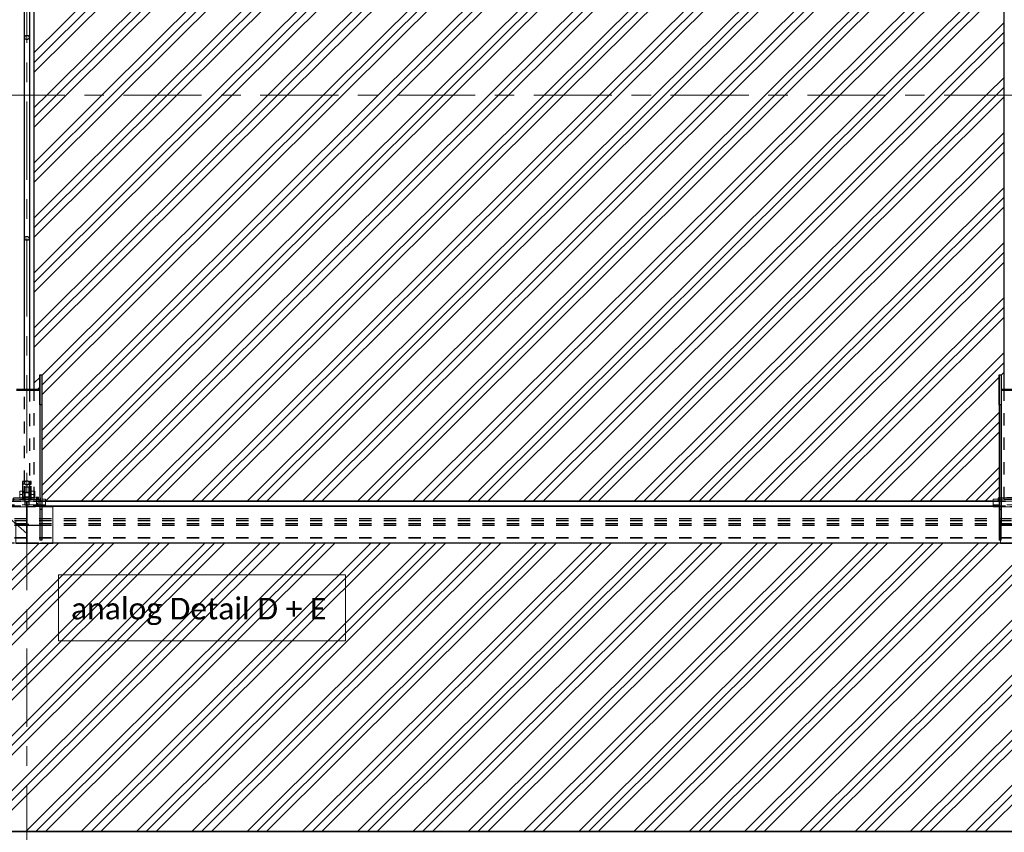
# Model space of a CAD drawing. Header units: metres. Extents: x -25 to 81, y -4 to 26.
# Tile 42 of 53: x 37.91 to 45.91, y 12.77 to 19.38. Entities that reach past the tile are written whole.
import ezdxf

# ---------------------------------------------------------------- set-up
doc = ezdxf.new("R2010")
doc.units = ezdxf.units.M
for name, pattern in [('Rasterlinie', [1.11125, 0.635, -0.15875, 0.15875, -0.15875]), ('Strich', [0.3175, 0.15875, -0.15875]), ('Verdeckt', [0.15, 0.1, -0.05])]:
    doc.linetypes.add(name, pattern=pattern)
for name, color, linetype, lineweight in [('_Verdeckte Linien_', 7, 'Strich', 18), ('A-DETL-THIN', 151, 'Continuous', 18), ('A-FLOR', 192, 'Continuous', 35), ('A-FLOR-PATT', 8, 'Continuous', 50), ('S-BEAM', 12, 'Continuous', 35), ('S-BEAM-HDLN', 1, 'Verdeckt', 25), ('S-COLS-HDLN', 52, 'Verdeckt', 25), ('S-GRID', 1, 'Continuous', 9), ('Text', 250, 'Continuous', 9), ('Tragwerksverbindungen', 7, 'Continuous', 18)]:
    doc.layers.add(name, color=color, linetype=linetype, lineweight=lineweight)
doc.styles.add('Calibri_4', font='calibri.ttf', dxfattribs={"height": 0.175})

# ---------------------------------------------------------------- blocks, each defined once
blk = doc.blocks.new('FP_29-Dach _Draufsicht_')
at = {"layer": 'A-FLOR-PATT', "lineweight": 18}
for p, q in [((26.6235, 19.0311), (29.6034, 21.9997)), ((26.6235, 18.952), (29.6828, 21.9997)), ((26.6235, 19.1102), (29.524, 21.9997)), ((26.6235, 19.0311), (29.6034, 21.9997)), ((26.6235, 18.952), (29.6828, 21.9997)), ((26.6235, 19.1102), (29.524, 21.9997)), ((26.7352, 18.7741), (29.973, 21.9997)), ((26.7352, 18.7741), (29.973, 21.9997)), ((26.8146, 18.7741), (30.0524, 21.9997)), ((26.8146, 18.7741), (30.0524, 21.9997)), ((26.894, 18.7741), (30.1318, 21.9997)), ((26.894, 18.7741), (30.1318, 21.9997)), ((27.1842, 18.7741), (30.4221, 21.9997)), ((27.1842, 18.7741), (30.4221, 21.9997)), ((27.2636, 18.7741), (30.5014, 21.9997)), ((27.2636, 18.7741), (30.5014, 21.9997)), ((27.343, 18.7741), (30.5808, 21.9997)), ((27.343, 18.7741), (30.5808, 21.9997)), ((27.6332, 18.7741), (30.8711, 21.9997)), ((27.6332, 18.7741), (30.8711, 21.9997)), ((27.7126, 18.7741), (30.9504, 21.9997)), ((27.7126, 18.7741), (30.9504, 21.9997)), ((27.792, 18.7741), (31.0298, 21.9997)), ((27.792, 18.7741), (31.0298, 21.9997)), ((28.0822, 18.7741), (31.3201, 21.9997)), ((28.0822, 18.7741), (31.3201, 21.9997)), ((28.1616, 18.7741), (31.3995, 21.9997)), ((28.1616, 18.7741), (31.3995, 21.9997)), ((28.241, 18.7741), (31.4788, 21.9997)), ((28.241, 18.7741), (31.4788, 21.9997)), ((28.5313, 18.7741), (31.7691, 21.9997)), ((28.5313, 18.7741), (31.7691, 21.9997)), ((28.6106, 18.7741), (31.8485, 21.9997)), ((28.6106, 18.7741), (31.8485, 21.9997)), ((28.69, 18.7741), (31.9278, 21.9997)), ((28.69, 18.7741), (31.9278, 21.9997)), ((28.9803, 18.7741), (32.2181, 21.9997)), ((28.9803, 18.7741), (32.2181, 21.9997)), ((29.0596, 18.7741), (32.2975, 21.9997)), ((29.0596, 18.7741), (32.2975, 21.9997)), ((29.139, 18.7741), (32.3769, 21.9997)), ((29.139, 18.7741), (32.3769, 21.9997)), ((29.4293, 18.7741), (32.6671, 21.9997)), ((29.4293, 18.7741), (32.6671, 21.9997)), ((29.5087, 18.7741), (32.7465, 21.9997)), ((29.5087, 18.7741), (32.7465, 21.9997)), ((29.588, 18.7741), (32.8259, 21.9997)), ((29.588, 18.7741), (32.8259, 21.9997)), ((29.8783, 18.7741), (33.1161, 21.9997)), ((29.8783, 18.7741), (33.1161, 21.9997)), ((29.9577, 18.7741), (33.1955, 21.9997)), ((29.9577, 18.7741), (33.1955, 21.9997)), ((30.037, 18.7741), (33.2749, 21.9997)), ((30.037, 18.7741), (33.2749, 21.9997)), ((30.3273, 18.7741), (33.5651, 21.9997)), ((30.3273, 18.7741), (33.5651, 21.9997)), ((30.4067, 18.7741), (33.6445, 21.9997)), ((30.4067, 18.7741), (33.6445, 21.9997)), ((30.4861, 18.7741), (33.7239, 21.9997)), ((30.4861, 18.7741), (33.7239, 21.9997)), ((30.7763, 18.7741), (34.0142, 21.9997)), ((30.7763, 18.7741), (34.0142, 21.9997)), ((30.8557, 18.7741), (34.0935, 21.9997)), ((30.8557, 18.7741), (34.0935, 21.9997)), ((30.9351, 18.7741), (34.1729, 21.9997)), ((30.9351, 18.7741), (34.1729, 21.9997)), ((31.2253, 18.7741), (34.4435, 21.9801)), ((31.2253, 18.7741), (34.4435, 21.9801)), ((31.3047, 18.7741), (34.4435, 21.901)), ((31.3047, 18.7741), (34.4435, 21.901)), ((31.3841, 18.7741), (34.4435, 21.8219)), ((31.3841, 18.7741), (34.4435, 21.8219)), ((31.6743, 18.7741), (34.4435, 21.5328)), ((31.6743, 18.7741), (34.4435, 21.5328)), ((31.7537, 18.7741), (34.4435, 21.4537)), ((31.7537, 18.7741), (34.4435, 21.4537)), ((31.8331, 18.7741), (34.4435, 21.3746)), ((31.8331, 18.7741), (34.4435, 21.3746)), ((32.1234, 18.7741), (34.4435, 21.0855)), ((32.1234, 18.7741), (34.4435, 21.0855)), ((32.2027, 18.7741), (34.4435, 21.0064)), ((32.2027, 18.7741), (34.4435, 21.0064)), ((32.2821, 18.7741), (34.4435, 20.9273)), ((32.2821, 18.7741), (34.4435, 20.9273)), ((32.5724, 18.7741), (34.5035, 20.6979)), ((32.5724, 18.7741), (34.5035, 20.6979)), ((32.6517, 18.7741), (34.5035, 20.6189)), ((32.6517, 18.7741), (34.5035, 20.6189)), ((32.7311, 18.7741), (34.5035, 20.5398)), ((32.7311, 18.7741), (34.5035, 20.5398)), ((33.0214, 18.7741), (34.5035, 20.2506)), ((33.0214, 18.7741), (34.5035, 20.2506)), ((33.1008, 18.7741), (34.5035, 20.1716)), ((33.1008, 18.7741), (34.5035, 20.1716)), ((33.1801, 18.7741), (34.5035, 20.0925)), ((33.1801, 18.7741), (34.5035, 20.0925)), ((33.4704, 18.7741), (34.5035, 19.8033)), ((33.4704, 18.7741), (34.5035, 19.8033)), ((33.5498, 18.7741), (34.5035, 19.7243)), ((33.5498, 18.7741), (34.5035, 19.7243)), ((33.6292, 18.7741), (34.5035, 19.6452)), ((33.6292, 18.7741), (34.5035, 19.6452)), ((33.9194, 18.7741), (34.5035, 19.356)), ((33.9194, 18.7741), (34.5035, 19.356)), ((33.9988, 18.7741), (34.5035, 19.2769)), ((33.9988, 18.7741), (34.5035, 19.2769)), ((34.0782, 18.7741), (34.5035, 19.1979)), ((34.0782, 18.7741), (34.5035, 19.1979)), ((34.3684, 18.7741), (34.5035, 18.9087)), ((34.3684, 18.7741), (34.5035, 18.9087)), ((34.4478, 18.7741), (34.5035, 18.8296)), ((34.4478, 18.7741), (34.5035, 18.8296)), ((26.6235, 18.5838), (26.8146, 18.7741)), ((26.6235, 18.1365), (27.2636, 18.7741)), ((26.6235, 17.6892), (27.7126, 18.7741)), ((26.6235, 17.2419), (28.1616, 18.7741)), ((26.6235, 16.7946), (28.6106, 18.7741)), ((26.6235, 18.5047), (26.894, 18.7741)), ((26.6235, 18.0574), (27.343, 18.7741)), ((26.6235, 17.6101), (27.792, 18.7741)), ((26.6235, 17.1628), (28.241, 18.7741)), ((26.6235, 16.7155), (28.69, 18.7741)), ((26.6235, 18.6629), (26.7352, 18.7741)), ((26.6235, 18.2156), (27.1842, 18.7741)), ((26.6235, 17.7683), (27.6332, 18.7741)), ((26.6235, 17.3209), (28.0822, 18.7741)), ((26.6235, 16.8736), (28.5313, 18.7741)), ((26.6235, 18.5838), (26.8146, 18.7741)), ((26.6235, 18.1365), (27.2636, 18.7741)), ((26.6235, 17.6892), (27.7126, 18.7741)), ((26.6235, 17.2419), (28.1616, 18.7741)), ((26.6235, 16.7946), (28.6106, 18.7741)), ((26.6235, 18.5047), (26.894, 18.7741)), ((26.6235, 18.0574), (27.343, 18.7741)), ((26.6235, 17.6101), (27.792, 18.7741)), ((26.6235, 17.1628), (28.241, 18.7741)), ((26.6235, 16.7155), (28.69, 18.7741)), ((26.6235, 18.6629), (26.7352, 18.7741)), ((26.6235, 18.2156), (27.1842, 18.7741)), ((26.6235, 17.7683), (27.6332, 18.7741)), ((26.6235, 17.3209), (28.0822, 18.7741)), ((26.6235, 16.8736), (28.5313, 18.7741)), ((26.6835, 16.407), (29.0596, 18.7741)), ((26.6835, 15.9597), (29.5087, 18.7741)), ((26.6835, 15.5124), (29.9577, 18.7741)), ((26.6835, 16.328), (29.139, 18.7741)), ((26.6835, 15.8806), (29.588, 18.7741)), ((26.6835, 16.4861), (28.9803, 18.7741)), ((26.6835, 16.0388), (29.4293, 18.7741)), ((26.6835, 15.5915), (29.8783, 18.7741)), ((26.6835, 16.407), (29.0596, 18.7741)), ((26.6835, 15.9597), (29.5087, 18.7741)), ((26.6835, 15.5124), (29.9577, 18.7741)), ((26.6835, 16.328), (29.139, 18.7741)), ((26.6835, 15.8806), (29.588, 18.7741)), ((26.6835, 16.4861), (28.9803, 18.7741)), ((26.6835, 16.0388), (29.4293, 18.7741)), ((26.6835, 15.5915), (29.8783, 18.7741)), ((26.7153, 15.465), (30.037, 18.7741)), ((26.7153, 15.465), (30.037, 18.7741)), ((27.0056, 15.465), (30.3273, 18.7741)), ((27.0056, 15.465), (30.3273, 18.7741)), ((27.085, 15.465), (30.4067, 18.7741)), ((27.085, 15.465), (30.4067, 18.7741)), ((27.1643, 15.465), (30.4861, 18.7741)), ((27.1643, 15.465), (30.4861, 18.7741)), ((27.4546, 15.465), (30.7763, 18.7741)), ((27.4546, 15.465), (30.7763, 18.7741)), ((27.534, 15.465), (30.8557, 18.7741)), ((27.534, 15.465), (30.8557, 18.7741)), ((27.6133, 15.465), (30.9351, 18.7741)), ((27.6133, 15.465), (30.9351, 18.7741)), ((27.9036, 15.465), (31.2253, 18.7741)), ((27.9036, 15.465), (31.2253, 18.7741)), ((27.983, 15.465), (31.3047, 18.7741)), ((27.983, 15.465), (31.3047, 18.7741)), ((28.0624, 15.465), (31.3841, 18.7741)), ((28.0624, 15.465), (31.3841, 18.7741)), ((28.3526, 15.465), (31.6743, 18.7741)), ((28.3526, 15.465), (31.6743, 18.7741)), ((28.432, 15.465), (31.7537, 18.7741)), ((28.432, 15.465), (31.7537, 18.7741)), ((28.5114, 15.465), (31.8331, 18.7741)), ((28.5114, 15.465), (31.8331, 18.7741)), ((28.8016, 15.465), (32.1234, 18.7741)), ((28.8016, 15.465), (32.1234, 18.7741)), ((28.881, 15.465), (32.2027, 18.7741)), ((28.881, 15.465), (32.2027, 18.7741)), ((28.9604, 15.465), (32.2821, 18.7741)), ((28.9604, 15.465), (32.2821, 18.7741)), ((29.2506, 15.465), (32.5724, 18.7741)), ((29.2506, 15.465), (32.5724, 18.7741)), ((29.33, 15.465), (32.6517, 18.7741)), ((29.33, 15.465), (32.6517, 18.7741)), ((29.4094, 15.465), (32.7311, 18.7741)), ((29.4094, 15.465), (32.7311, 18.7741)), ((29.6997, 15.465), (33.0214, 18.7741)), ((29.6997, 15.465), (33.0214, 18.7741)), ((29.779, 15.465), (33.1008, 18.7741)), ((29.779, 15.465), (33.1008, 18.7741)), ((29.8584, 15.465), (33.1801, 18.7741)), ((29.8584, 15.465), (33.1801, 18.7741)), ((30.1487, 15.465), (33.4704, 18.7741)), ((30.1487, 15.465), (33.4704, 18.7741)), ((30.2281, 15.465), (33.5498, 18.7741)), ((30.2281, 15.465), (33.5498, 18.7741)), ((30.3074, 15.465), (33.6292, 18.7741)), ((30.3074, 15.465), (33.6292, 18.7741)), ((30.5977, 15.465), (33.9194, 18.7741)), ((30.5977, 15.465), (33.9194, 18.7741)), ((30.6771, 15.465), (33.9988, 18.7741)), ((30.6771, 15.465), (33.9988, 18.7741)), ((30.7564, 15.465), (34.0782, 18.7741)), ((30.7564, 15.465), (34.0782, 18.7741)), ((31.0467, 15.465), (34.3684, 18.7741)), ((31.0467, 15.465), (34.3684, 18.7741)), ((31.1261, 15.465), (34.4478, 18.7741)), ((31.1261, 15.465), (34.4478, 18.7741)), ((31.2055, 15.465), (34.5035, 18.7506)), ((31.2055, 15.465), (34.5035, 18.7506)), ((31.4957, 15.465), (34.5035, 18.4614)), ((31.4957, 15.465), (34.5035, 18.4614)), ((31.5751, 15.465), (34.5035, 18.3823)), ((31.5751, 15.465), (34.5035, 18.3823)), ((31.6545, 15.465), (34.5035, 18.3033)), ((31.6545, 15.465), (34.5035, 18.3033)), ((31.9447, 15.465), (34.5035, 18.0141)), ((31.9447, 15.465), (34.5035, 18.0141)), ((32.0241, 15.465), (34.5035, 17.935)), ((32.0241, 15.465), (34.5035, 17.935)), ((32.1035, 15.465), (34.5035, 17.856)), ((32.1035, 15.465), (34.5035, 17.856)), ((32.3937, 15.465), (34.5035, 17.5668)), ((32.3937, 15.465), (34.5035, 17.5668)), ((32.4731, 15.465), (34.5035, 17.4877)), ((32.4731, 15.465), (34.5035, 17.4877)), ((32.5525, 15.465), (34.5035, 17.4086)), ((32.5525, 15.465), (34.5035, 17.4086)), ((32.8428, 15.465), (34.5035, 17.1195)), ((32.8428, 15.465), (34.5035, 17.1195)), ((32.9221, 15.465), (34.5035, 17.0404)), ((32.9221, 15.465), (34.5035, 17.0404)), ((33.0015, 15.465), (34.5035, 16.9613)), ((33.0015, 15.465), (34.5035, 16.9613)), ((33.2918, 15.465), (34.5035, 16.6722)), ((33.2918, 15.465), (34.5035, 16.6722)), ((33.3712, 15.465), (34.5035, 16.5931)), ((33.3712, 15.465), (34.5035, 16.5931)), ((34.4795, 16.4901), (34.5035, 16.514)), ((34.4795, 16.4901), (34.5035, 16.514)), ((26.6235, 16.4263), (26.6675, 16.4702)), ((26.6235, 16.4263), (26.6675, 16.4702)), ((33.4505, 15.465), (34.4635, 16.4742)), ((33.4505, 15.465), (34.4635, 16.4742)), ((26.6512, 16.3748), (26.6675, 16.3911)), ((26.6512, 16.3748), (26.6675, 16.3911)), ((33.7408, 15.465), (34.4635, 16.185)), ((33.7408, 15.465), (34.4635, 16.185)), ((33.8202, 15.465), (34.4635, 16.1059)), ((33.8202, 15.465), (34.4635, 16.1059)), ((33.8995, 15.465), (34.4635, 16.0269)), ((33.8995, 15.465), (34.4635, 16.0269)), ((34.1898, 15.465), (34.4635, 15.7377)), ((34.1898, 15.465), (34.4635, 15.7377)), ((34.2692, 15.465), (34.4635, 15.6586)), ((34.2692, 15.465), (34.4635, 15.6586)), ((34.3486, 15.465), (34.4635, 15.5796)), ((34.3486, 15.465), (34.4635, 15.5796)), ((24.311, 12.7806), (26.6606, 15.1213)), ((24.311, 12.7806), (26.6606, 15.1213)), ((24.3903, 12.7806), (26.7399, 15.1213)), ((24.3903, 12.7806), (26.7399, 15.1213)), ((24.4697, 12.7806), (26.8211, 15.123)), ((24.4697, 12.7806), (26.8211, 15.123)), ((24.76, 12.7806), (27.1113, 15.123)), ((24.76, 12.7806), (27.1113, 15.123)), ((24.8394, 12.7806), (27.1907, 15.123)), ((24.8394, 12.7806), (27.1907, 15.123)), ((24.9187, 12.7806), (27.2701, 15.123)), ((24.9187, 12.7806), (27.2701, 15.123)), ((25.209, 12.7806), (27.5603, 15.123)), ((25.209, 12.7806), (27.5603, 15.123)), ((25.2884, 12.7806), (27.6397, 15.123)), ((25.2884, 12.7806), (27.6397, 15.123)), ((25.3677, 12.7806), (27.7191, 15.123)), ((25.3677, 12.7806), (27.7191, 15.123)), ((25.658, 12.7806), (28.0093, 15.123)), ((25.658, 12.7806), (28.0093, 15.123)), ((25.7374, 12.7806), (28.0887, 15.123)), ((25.7374, 12.7806), (28.0887, 15.123)), ((25.8168, 12.7806), (28.1681, 15.123)), ((25.8168, 12.7806), (28.1681, 15.123)), ((26.107, 12.7806), (28.4584, 15.123)), ((26.107, 12.7806), (28.4584, 15.123)), ((26.1864, 12.7806), (28.5377, 15.123)), ((26.1864, 12.7806), (28.5377, 15.123)), ((26.2658, 12.7806), (28.6171, 15.123)), ((26.2658, 12.7806), (28.6171, 15.123)), ((26.556, 12.7806), (28.9074, 15.123)), ((26.556, 12.7806), (28.9074, 15.123)), ((26.6354, 12.7806), (28.9867, 15.123)), ((26.6354, 12.7806), (28.9867, 15.123)), ((26.7148, 12.7806), (29.0661, 15.123)), ((26.7148, 12.7806), (29.0661, 15.123)), ((27.005, 12.7806), (29.3564, 15.123)), ((27.005, 12.7806), (29.3564, 15.123)), ((27.0844, 12.7806), (29.4358, 15.123)), ((27.0844, 12.7806), (29.4358, 15.123)), ((27.1638, 12.7806), (29.5151, 15.123)), ((27.1638, 12.7806), (29.5151, 15.123)), ((27.4541, 12.7806), (29.8054, 15.123)), ((27.4541, 12.7806), (29.8054, 15.123)), ((27.5334, 12.7806), (29.8848, 15.123)), ((27.5334, 12.7806), (29.8848, 15.123)), ((27.6128, 12.7806), (29.9641, 15.123)), ((27.6128, 12.7806), (29.9641, 15.123)), ((27.9031, 12.7806), (30.2544, 15.123)), ((27.9031, 12.7806), (30.2544, 15.123)), ((27.9824, 12.7806), (30.3338, 15.123)), ((27.9824, 12.7806), (30.3338, 15.123)), ((28.0618, 12.7806), (30.4132, 15.123)), ((28.0618, 12.7806), (30.4132, 15.123)), ((28.3521, 12.7806), (30.7034, 15.123)), ((28.3521, 12.7806), (30.7034, 15.123)), ((28.4315, 12.7806), (30.7828, 15.123)), ((28.4315, 12.7806), (30.7828, 15.123)), ((28.5108, 12.7806), (30.8622, 15.123)), ((28.5108, 12.7806), (30.8622, 15.123)), ((28.8011, 12.7806), (31.1524, 15.123)), ((28.8011, 12.7806), (31.1524, 15.123)), ((28.8805, 12.7806), (31.2318, 15.123)), ((28.8805, 12.7806), (31.2318, 15.123)), ((28.9598, 12.7806), (31.3112, 15.123)), ((28.9598, 12.7806), (31.3112, 15.123)), ((29.2501, 12.7806), (31.6014, 15.123)), ((29.2501, 12.7806), (31.6014, 15.123)), ((29.3295, 12.7806), (31.6808, 15.123)), ((29.3295, 12.7806), (31.6808, 15.123)), ((29.4089, 12.7806), (31.7602, 15.123)), ((29.4089, 12.7806), (31.7602, 15.123)), ((29.6991, 12.7806), (32.0505, 15.123)), ((29.6991, 12.7806), (32.0505, 15.123)), ((29.7785, 12.7806), (32.1298, 15.123)), ((29.7785, 12.7806), (32.1298, 15.123)), ((29.8579, 12.7806), (32.2092, 15.123)), ((29.8579, 12.7806), (32.2092, 15.123)), ((30.1481, 12.7806), (32.4995, 15.123)), ((30.1481, 12.7806), (32.4995, 15.123)), ((30.2275, 12.7806), (32.5788, 15.123)), ((30.2275, 12.7806), (32.5788, 15.123)), ((30.3069, 12.7806), (32.6582, 15.123)), ((30.3069, 12.7806), (32.6582, 15.123)), ((30.5971, 12.7806), (32.9485, 15.123)), ((30.5971, 12.7806), (32.9485, 15.123)), ((30.6765, 12.7806), (33.0279, 15.123)), ((30.6765, 12.7806), (33.0279, 15.123)), ((30.7559, 12.7806), (33.1072, 15.123)), ((30.7559, 12.7806), (33.1072, 15.123)), ((31.0462, 12.7806), (33.3975, 15.123)), ((31.0462, 12.7806), (33.3975, 15.123)), ((31.1255, 12.7806), (33.4769, 15.123)), ((31.1255, 12.7806), (33.4769, 15.123)), ((31.2049, 12.7806), (33.5562, 15.123)), ((31.2049, 12.7806), (33.5562, 15.123)), ((31.4952, 12.7806), (33.8465, 15.123)), ((31.4952, 12.7806), (33.8465, 15.123)), ((31.5745, 12.7806), (33.9259, 15.123)), ((31.5745, 12.7806), (33.9259, 15.123)), ((31.6539, 12.7806), (34.0053, 15.123)), ((31.6539, 12.7806), (34.0053, 15.123)), ((31.9442, 12.7806), (34.2955, 15.123)), ((31.9442, 12.7806), (34.2955, 15.123)), ((32.0236, 12.7806), (34.3749, 15.123)), ((32.0236, 12.7806), (34.3749, 15.123)), ((32.1029, 12.7806), (34.4543, 15.123)), ((32.1029, 12.7806), (34.4543, 15.123)), ((32.3932, 12.7806), (34.7428, 15.1213)), ((32.3932, 12.7806), (34.7428, 15.1213)), ((32.4726, 12.7806), (34.8239, 15.123)), ((32.4726, 12.7806), (34.8239, 15.123)), ((32.5519, 12.7806), (34.9033, 15.123)), ((32.5519, 12.7806), (34.9033, 15.123)), ((32.8422, 12.7806), (35.1935, 15.123)), ((32.8422, 12.7806), (35.1935, 15.123)), ((32.9216, 12.7806), (35.2729, 15.123)), ((32.9216, 12.7806), (35.2729, 15.123)), ((33.001, 12.7806), (35.3523, 15.123)), ((33.001, 12.7806), (35.3523, 15.123)), ((33.2912, 12.7806), (35.6426, 15.123)), ((33.2912, 12.7806), (35.6426, 15.123)), ((33.3706, 12.7806), (35.7219, 15.123)), ((33.3706, 12.7806), (35.7219, 15.123)), ((33.45, 12.7806), (35.8013, 15.123)), ((33.45, 12.7806), (35.8013, 15.123)), ((33.7402, 12.7806), (36.0916, 15.123)), ((33.7402, 12.7806), (36.0916, 15.123)), ((33.8196, 12.7806), (36.1709, 15.123)), ((33.8196, 12.7806), (36.1709, 15.123)), ((33.899, 12.7806), (36.2503, 15.123)), ((33.899, 12.7806), (36.2503, 15.123)), ((34.1892, 12.7806), (36.5406, 15.123)), ((34.1892, 12.7806), (36.5406, 15.123)), ((34.2686, 12.7806), (36.62, 15.123)), ((34.2686, 12.7806), (36.62, 15.123)), ((34.348, 12.7806), (36.6993, 15.123)), ((34.348, 12.7806), (36.6993, 15.123))]:
    blk.add_line(p, q, dxfattribs=at)
blk = doc.blocks.new('HEB Träger - HEB 500-V42-Dach _Draufsicht_')
at = {"layer": 'S-BEAM', "lineweight": 25}
for p, q in [((34.4135, 15.4655), (26.7135, 15.4655)), ((34.4135, 15.463), (26.7135, 15.463)), ((34.4135, 15.4243), (26.7135, 15.4243)), ((34.4135, 15.4219), (26.7135, 15.4219)), ((34.4735, 15.123), (26.7735, 15.123))]:
    blk.add_line(p, q, dxfattribs=at)
at = {"layer": 'S-BEAM-HDLN'}
for p, q in [((26.7135, 15.4655), (26.4136, 15.4655)), ((26.7135, 15.463), (26.4136, 15.463)), ((34.7135, 15.4655), (34.4136, 15.4655)), ((34.7135, 15.463), (34.4136, 15.463)), ((26.7135, 15.4243), (26.4136, 15.4243)), ((26.7135, 15.4219), (26.4136, 15.4219)), ((34.7135, 15.4243), (34.4136, 15.4243)), ((34.7135, 15.4219), (34.4136, 15.4219)), ((46.5635, 15.3208), (-1.4365, 15.3208)), ((46.5635, 15.3064), (-1.4365, 15.3064)), ((46.5635, 15.2821), (-1.4365, 15.2821)), ((46.5635, 15.2677), (-1.4365, 15.2677)), ((46.5635, 15.1666), (-1.4365, 15.1666)), ((46.5635, 15.1642), (-1.4365, 15.1642)), ((-1.4365, 15.1255), (46.5635, 15.1255)), ((26.7735, 15.123), (26.4736, 15.123)), ((34.7735, 15.123), (34.4736, 15.123))]:
    blk.add_line(p, q, dxfattribs=at)
blk = doc.blocks.new('Rundstahl Träger - RB 36-V39-Dach _Draufsicht_')
at = {"layer": 'S-BEAM', "lineweight": 25}
for p, q in [((2.5435, 17.6012), (2.5435, 20.9147)), ((2.5835, 20.9147), (2.5835, 17.6012))]:
    blk.add_line(p, q, dxfattribs=at)
for major_axis, start_param, end_param in [((0.02, 0), 0.014492, 3.127101), ((-0.02, 0), 0, 3.141593)]:
    blk.add_ellipse((2.5635, 17.6012), major_axis=major_axis, ratio=0.649446, start_param=start_param, end_param=end_param, dxfattribs=at)
at = {"layer": 'S-BEAM-HDLN'}
for p, q in [((2.5435, 20.9148), (2.5435, 21.8058)), ((2.5835, 21.8058), (2.5835, 20.9148))]:
    blk.add_line(p, q, dxfattribs=at)
for start_param, end_param in [(0, 3.141593), (3.156084, 6.268693)]:
    blk.add_ellipse((2.5635, 21.8058), major_axis=(0.02, 0), ratio=0.649446, start_param=start_param, end_param=end_param, dxfattribs=at)
blk = doc.blocks.new('Rundstahl Träger - RB 36-V40-Dach _Draufsicht_')
at = {"layer": 'S-BEAM', "lineweight": 25}
for p, q in [((2.5435, 16.3748), (2.5435, 19.2329)), ((2.5835, 19.2329), (2.5835, 16.3748))]:
    blk.add_line(p, q, dxfattribs=at)
for start_param, end_param in [(0, 3.141593), (3.154186, 6.270592)]:
    blk.add_ellipse((2.5635, 19.2329), major_axis=(0.02, 0), ratio=0.750552, start_param=start_param, end_param=end_param, dxfattribs=at)
at = {"layer": 'S-BEAM-HDLN'}
for p, q in [((2.5435, 15.6139), (2.5435, 16.3748)), ((2.5835, 16.3748), (2.5835, 15.6139))]:
    blk.add_line(p, q, dxfattribs=at)
for start_param, end_param in [(0.012594, 3.128999), (3.141593, 6.283185)]:
    blk.add_ellipse((2.5635, 15.6139), major_axis=(0.02, 0), ratio=0.750552, start_param=start_param, end_param=end_param, dxfattribs=at)
blk = doc.blocks.new('Öse51 - Öse2-1139041-Dach _Draufsicht_')
at = {"layer": 'S-COLS-HDLN'}
for p, q in [((2.5287, 28.2251), (2.5287, 28.2049)), ((2.5437, 28.2251), (2.5287, 28.2251)), ((2.5287, 28.2049), (2.5287, 28.087)), ((2.5287, 28.2049), (2.5437, 28.2049)), ((2.5437, 28.2049), (2.5437, 28.2251)), ((2.5437, 28.087), (2.5437, 28.2049)), ((2.5287, 28.1463), (2.5437, 28.1463)), ((2.5287, 28.1359), (2.5437, 28.1359)), ((2.5437, 28.0988), (2.5287, 28.0988)), ((2.5287, 28.087), (2.5287, 28.077)), ((2.5287, 28.087), (2.5437, 28.087)), ((2.5437, 28.077), (2.5437, 28.087)), ((2.5437, 28.077), (2.5287, 28.077))]:
    blk.add_line(p, q, dxfattribs=at)
blk = doc.blocks.new('Öse52 - Öse2-1139055-Dach _Draufsicht_')
at = {"layer": 'S-COLS-HDLN'}
for p, q in [((2.5835, 40.0819), (2.5835, 40.0616)), ((2.5985, 40.0819), (2.5835, 40.0819)), ((2.5985, 40.0616), (2.5985, 40.0819)), ((2.5835, 40.0616), (2.5835, 39.944)), ((2.5835, 40.0616), (2.5985, 40.0616)), ((2.5835, 40.0033), (2.5985, 40.0033)), ((2.5985, 39.944), (2.5985, 40.0616)), ((2.5835, 39.9929), (2.5985, 39.9929)), ((2.5985, 39.9558), (2.5835, 39.9558)), ((2.5835, 39.944), (2.5835, 39.934)), ((2.5835, 39.944), (2.5985, 39.944)), ((2.5985, 39.934), (2.5835, 39.934)), ((2.5985, 39.934), (2.5985, 39.944))]:
    blk.add_line(p, q, dxfattribs=at)
blk = doc.blocks.new('SP-TV-Schraube_Mutter_001 - M36-1128529-Dach _Draufsicht_')
at = {"layer": '_Verdeckte Linien_'}
for p, q in [((0, 0.0225), (-0.0275, 0.0225)), ((-0.0275, 0), (-0.0275, 0.0225)), ((-0.0275, 0), (0, 0)), ((-0.018, -0.0698), (-0.018, 0)), ((0.0275, 0.0225), (0, 0.0225)), ((0, 0.0225), (0, 0)), ((0, 0), (0.0275, 0)), ((0.018, 0), (0.018, -0.0698)), ((0.0275, 0.0225), (0.0275, 0)), ((0, -0.0698), (-0.0275, -0.0698)), ((-0.0275, -0.0988), (-0.0275, -0.0698)), ((0.0275, -0.0698), (0, -0.0698)), ((0, -0.0698), (0, -0.0988)), ((0.0275, -0.0698), (0.0275, -0.0988)), ((-0.0275, -0.0988), (0, -0.0988)), ((0, -0.0988), (0.0275, -0.0988))]:
    blk.add_line(p, q, dxfattribs=at)
blk = doc.blocks.new('Verbindungsblech25 - Verbindungsblech2-1139174-Dach _Draufsicht_')
at = {"layer": 'S-COLS-HDLN'}
for p, q in [((2.5605, 27.9041), (2.5605, 27.8697)), ((2.5605, 27.9041), (2.5665, 27.9041)), ((2.5665, 27.8814), (2.5605, 27.8814)), ((2.5605, 27.8697), (2.5605, 27.8426)), ((2.5665, 27.8697), (2.5605, 27.8697)), ((2.5605, 27.8426), (2.5605, 27.7387)), ((2.5605, 27.8426), (2.5665, 27.8426)), ((2.5665, 27.8697), (2.5665, 27.9041)), ((2.5665, 27.8426), (2.5665, 27.8697)), ((2.5665, 27.7387), (2.5665, 27.8426)), ((2.5605, 27.7773), (2.5665, 27.7773)), ((2.5665, 27.7623), (2.5605, 27.7623)), ((2.5605, 27.7387), (2.5605, 27.7261)), ((2.5665, 27.7387), (2.5605, 27.7387)), ((2.5605, 27.7261), (2.5665, 27.7261)), ((2.5665, 27.7261), (2.5665, 27.7387))]:
    blk.add_line(p, q, dxfattribs=at)
blk = doc.blocks.new('Verbindungsblech26 - Verbindungsblech2-1139252-Dach _Draufsicht_')
at = {"layer": 'S-COLS-HDLN'}
for p, q in [((2.5605, 28.0622), (2.5605, 28.0259)), ((2.5605, 28.0622), (2.5665, 28.0622)), ((2.5665, 28.0496), (2.5605, 28.0496)), ((2.5605, 28.0259), (2.5605, 28.0109)), ((2.5665, 28.0259), (2.5605, 28.0259)), ((2.5605, 28.0109), (2.5605, 27.9069)), ((2.5605, 28.0109), (2.5665, 28.0109)), ((2.5665, 28.0259), (2.5665, 28.0622)), ((2.5665, 28.0109), (2.5665, 28.0259)), ((2.5665, 27.9069), (2.5665, 28.0109)), ((2.5605, 27.9456), (2.5665, 27.9456)), ((2.5665, 27.9185), (2.5605, 27.9185)), ((2.5605, 27.9069), (2.5605, 27.8841)), ((2.5665, 27.9069), (2.5605, 27.9069)), ((2.5605, 27.8841), (2.5665, 27.8841)), ((2.5665, 27.8841), (2.5665, 27.9069))]:
    blk.add_line(p, q, dxfattribs=at)
blk = doc.blocks.new('Lasche richtig27 - Lasche richtig-1139271-Dach _Draufsicht_')
at = {"layer": 'S-COLS-HDLN'}
for p, q in [((2.546, 28.1823), (2.581, 28.1823)), ((2.546, 28.1823), (2.546, 28.1755)), ((2.546, 28.1823), (2.546, 28.0891)), ((2.581, 28.0891), (2.581, 28.1823)), ((2.581, 28.1755), (2.581, 28.1823)), ((2.546, 28.1353), (2.581, 28.1353)), ((2.581, 28.0982), (2.546, 28.0982)), ((2.546, 28.0891), (2.546, 28.0367)), ((2.581, 28.0367), (2.581, 28.0891)), ((2.546, 28.0654), (2.581, 28.0654)), ((2.581, 28.0589), (2.546, 28.0589)), ((2.546, 28.0367), (2.581, 28.0367))]:
    blk.add_line(p, q, dxfattribs=at)
blk = doc.blocks.new('SP-TV-Schraube_DIN4017_001 - M12-V54-Dach _Draufsicht_')
at = {"layer": '_Verdeckte Linien_'}
for p, q in [((2.6395, 3.4984), (2.6485, 3.4989)), ((2.6395, 3.4975), (2.6395, 3.4984)), ((2.6485, 3.4971), (2.6395, 3.4975)), ((2.6395, 3.4975), (2.6395, 3.49)), ((2.6485, 3.4914), (2.6395, 3.4909)), ((2.6395, 3.49), (2.6485, 3.4896)), ((2.6425, 3.4457), (2.6425, 3.4905)), ((2.6485, 3.4989), (2.6575, 3.4984)), ((2.6485, 3.4971), (2.6485, 3.4989)), ((2.6575, 3.4975), (2.6485, 3.4971)), ((2.6485, 3.4896), (2.6485, 3.4971)), ((2.6575, 3.4909), (2.6485, 3.4914)), ((2.6485, 3.4896), (2.6575, 3.49)), ((2.6545, 3.4905), (2.6545, 3.4457)), ((2.6575, 3.4984), (2.6575, 3.4975)), ((2.6575, 3.49), (2.6575, 3.4975))]:
    blk.add_line(p, q, dxfattribs=at)
for centre, start_param, end_param in [((2.6485, 3.4905), 0, 3.141593), ((2.6485, 3.4905), 3.141593, 6.283185), ((2.6485, 3.4457), 0, 3.141593), ((2.6485, 3.4457), 3.141593, 6.283185)]:
    blk.add_ellipse(centre, major_axis=(0.006, 0), ratio=0.087156, start_param=start_param, end_param=end_param, dxfattribs=at)
blk = doc.blocks.new('SP-TV-AP-Rechteck_002 - AP-Rechteck-V56-Dach _Draufsicht_')
at = {"layer": '_Verdeckte Linien_'}
for p, q in [((2.7135, 3.4219), (2.4735, 3.4219)), ((2.4735, 3.4219), (2.4735, 3.4202)), ((2.4735, 3.1471), (2.4735, 3.4202)), ((2.4735, 3.4202), (2.6835, 3.4202)), ((2.4735, 3.123), (2.7735, 3.123))]:
    blk.add_line(p, q, dxfattribs=at)
at = {"layer": 'Tragwerksverbindungen'}
for p, q in [((2.6835, 3.4202), (2.7735, 3.4202)), ((2.7735, 3.4219), (2.7135, 3.4219)), ((2.7735, 3.4219), (2.7735, 3.4202)), ((2.7735, 3.4202), (2.7735, 3.1213)), ((2.4735, 3.1471), (2.4735, 3.1468)), ((2.4735, 3.1213), (2.4735, 3.1467)), ((2.7735, 3.1213), (2.4735, 3.1213))]:
    blk.add_line(p, q, dxfattribs=at)
blk = doc.blocks.new('SP-TV-AP-Rechteck_002 - AP-Rechteck-V59-Dach _Draufsicht_')
at = {"layer": '_Verdeckte Linien_'}
for p, q in [((2.7135, 3.4655), (2.4135, 3.4655)), ((2.4536, 3.4804), (2.6835, 3.4804)), ((2.6835, 3.4351), (2.4636, 3.4351)), ((2.4636, 3.4202), (2.6835, 3.4202))]:
    blk.add_line(p, q, dxfattribs=at)
at = {"layer": 'Tragwerksverbindungen'}
for p, q in [((2.4135, 3.4351), (2.4135, 3.4804)), ((2.4135, 3.4804), (2.4535, 3.4804)), ((2.6835, 3.4804), (2.7135, 3.4804)), ((2.7135, 3.4804), (2.7135, 3.4351)), ((2.4635, 3.4351), (2.4135, 3.4351)), ((2.4135, 3.4351), (2.4135, 3.4202)), ((2.4135, 3.4202), (2.4635, 3.4202)), ((2.7135, 3.4351), (2.6835, 3.4351)), ((2.6835, 3.4202), (2.7135, 3.4202)), ((2.7135, 3.4351), (2.7135, 3.4202))]:
    blk.add_line(p, q, dxfattribs=at)
blk = doc.blocks.new('SP-TV-AP-Rechteck_002 - AP-Rechteck-V60-Dach _Draufsicht_')
at = {"layer": '_Verdeckte Linien_'}
for p, q in [((2.6735, 3.4786), (2.4535, 3.4786)), ((2.4636, 3.4936), (2.6735, 3.4936)), ((2.6735, 3.4796), (2.4636, 3.4796)), ((2.4636, 3.4647), (2.6735, 3.4647)), ((2.6735, 3.4936), (2.6735, 3.4796)), ((2.6735, 3.4796), (2.6735, 3.4647))]:
    blk.add_line(p, q, dxfattribs=at)
at = {"layer": 'Tragwerksverbindungen'}
for p, q in [((2.4535, 3.4796), (2.4535, 3.4936)), ((2.4535, 3.4936), (2.4635, 3.4936)), ((2.4635, 3.4796), (2.4535, 3.4796)), ((2.4535, 3.4796), (2.4535, 3.4647)), ((2.4535, 3.4647), (2.4635, 3.4647))]:
    blk.add_line(p, q, dxfattribs=at)

msp = doc.modelspace()

# ---------------------------------------------------------------- linework, layer by layer
at = {"layer": 'A-DETL-THIN'}
msp.add_line((29.9724, 22.158), (37.9724, 15.2037), dxfattribs=at)
at = {"layer": 'A-FLOR'}
msp.add_line((9.9724, 12.7812), (57.9724, 12.7812), dxfattribs=at)
at = {"layer": 'S-BEAM', "lineweight": 25}
for p, q in [((38.0324, 16.3748), (38.0324, 20.9147)), ((45.9124, 16.3748), (45.9124, 20.9147)), ((38.0764, 16.3748), (38.0764, 16.4909)), ((38.0764, 16.4909), (38.0924, 16.4909)), ((38.0764, 16.4909), (38.0764, 16.3748)), ((38.0924, 16.4909), (38.0924, 16.2482)), ((38.0924, 16.4909), (38.0924, 15.3997)), ((45.8724, 16.2482), (45.8724, 16.4909)), ((45.8724, 16.4909), (45.8884, 16.4909)), ((45.8724, 16.4909), (45.8724, 15.3997)), ((45.8884, 16.4909), (45.8884, 16.3748)), ((45.8884, 16.4909), (45.8884, 16.3748)), ((37.8884, 16.3748), (38.0764, 16.3748)), ((38.0764, 16.3643), (37.8884, 16.3643)), ((38.0764, 16.2482), (38.0764, 16.3643)), ((38.0764, 16.3643), (38.0764, 15.2679)), ((45.8884, 16.3748), (46.0764, 16.3748)), ((45.8884, 16.3643), (45.8884, 16.2482)), ((46.0764, 16.3643), (45.8884, 16.3643)), ((45.8884, 16.3643), (45.8884, 15.2679)), ((38.0924, 16.2482), (38.0764, 16.2482)), ((38.0764, 16.2482), (38.0764, 15.1471)), ((38.0924, 16.2482), (38.0924, 15.1471)), ((45.8884, 16.2482), (45.8724, 16.2482)), ((45.8724, 16.2482), (45.8724, 15.1471)), ((45.8884, 15.1471), (45.8884, 16.2482)), ((38.0764, 15.2679), (37.8884, 15.2679)), ((46.0764, 15.2679), (45.8884, 15.2679)), ((38.0924, 15.1471), (38.0764, 15.1471)), ((45.8884, 15.1471), (45.8724, 15.1471))]:
    msp.add_line(p, q, dxfattribs=at)
at = {"layer": 'S-BEAM-HDLN'}
for p, q in [((38.0324, 15.4814), (38.0324, 16.3748)), ((38.0764, 16.3748), (38.0764, 16.3643)), ((38.0764, 16.3748), (38.0764, 16.3643)), ((45.8884, 16.3748), (45.8884, 16.3643)), ((45.8884, 16.3748), (45.8884, 16.3643)), ((45.9124, 15.4814), (45.9124, 16.3748)), ((38.0324, 15.4918), (37.9124, 15.4918)), ((37.9124, 15.4814), (38.0324, 15.4814)), ((46.0324, 15.4918), (45.9124, 15.4918)), ((45.9124, 15.4814), (46.0324, 15.4814)), ((38.0764, 15.3997), (38.0924, 15.3997)), ((45.8724, 15.3997), (45.8884, 15.3997)), ((37.8884, 15.2789), (38.0764, 15.2789)), ((45.8884, 15.2789), (46.0764, 15.2789))]:
    msp.add_line(p, q, dxfattribs=at)
at = {"layer": 'S-GRID', "linetype": 'Rasterlinie'}
for p, q in [((37.9724, 25.3796), (37.9724, -0.0229)), ((8.7531, 18.7637), (58.6241, 18.7637))]:
    msp.add_line(p, q, dxfattribs=at)
at = {"layer": 'Text', "flags": 128}
msp.add_lwpolyline([(38.2296, 14.8674), (40.5601, 14.8674), (40.5601, 14.3302), (38.2296, 14.3302)], close=True, dxfattribs=at)

# ---------------------------------------------------------------- block references
at = {"layer": '_Verdeckte Linien_', "rotation": 89.99999999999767}
msp.add_blockref('SP-TV-Schraube_Mutter_001 - M36-1128529-Dach _Draufsicht_', (37.9375, 15.5195), dxfattribs=at)
at = {"layer": '_Verdeckte Linien_'}
for name, p in [('SP-TV-AP-Rechteck_002 - AP-Rechteck-V59-Dach _Draufsicht_', (35.4089, 12)), ('SP-TV-AP-Rechteck_002 - AP-Rechteck-V60-Dach _Draufsicht_', (35.4089, 12)), ('SP-TV-Schraube_DIN4017_001 - M12-V54-Dach _Draufsicht_', (35.4089, 12)), ('SP-TV-Schraube_DIN4017_001 - M12-V54-Dach _Draufsicht_', (35.4089, 11.9922)), ('SP-TV-AP-Rechteck_002 - AP-Rechteck-V59-Dach _Draufsicht_', (43.4089, 12)), ('SP-TV-AP-Rechteck_002 - AP-Rechteck-V60-Dach _Draufsicht_', (43.4089, 12)), ('SP-TV-AP-Rechteck_002 - AP-Rechteck-V56-Dach _Draufsicht_', (35.4089, 12)), ('SP-TV-AP-Rechteck_002 - AP-Rechteck-V56-Dach _Draufsicht_', (43.4089, 12))]:
    msp.add_blockref(name, p, dxfattribs=at)
at = {"layer": 'A-FLOR'}
msp.add_blockref('FP_29-Dach _Draufsicht_', (11.4089, 0), dxfattribs=at)
at = {"layer": 'S-BEAM-HDLN'}
for name, p in [('Rundstahl Träger - RB 36-V39-Dach _Draufsicht_', (35.4089, 0)), ('Rundstahl Träger - RB 36-V40-Dach _Draufsicht_', (35.4089, 0)), ('HEB Träger - HEB 500-V42-Dach _Draufsicht_', (11.4089, 0))]:
    msp.add_blockref(name, p, dxfattribs=at)
at = {"layer": 'S-COLS-HDLN'}
for name, p in [('Öse51 - Öse2-1139041-Dach _Draufsicht_', (35.4089, -12.5999)), ('Öse52 - Öse2-1139055-Dach _Draufsicht_', (35.4089, -24.457)), ('Lasche richtig27 - Lasche richtig-1139271-Dach _Draufsicht_', (35.4089, -12.5999)), ('Verbindungsblech26 - Verbindungsblech2-1139252-Dach _Draufsicht_', (35.4089, -12.5999)), ('Verbindungsblech25 - Verbindungsblech2-1139174-Dach _Draufsicht_', (35.4089, -12.5999))]:
    msp.add_blockref(name, p, dxfattribs=at)

# ---------------------------------------------------------------- texts
at = {"layer": 'Text', "color": 7, "insert": (38.3312, 14.6795), "char_height": 0.175, "width": 2.537341, "attachment_point": 1, "style": 'Calibri_4'}
msp.add_mtext('analog Detail D + E', dxfattribs=at)

doc.saveas('drawing.dxf')
